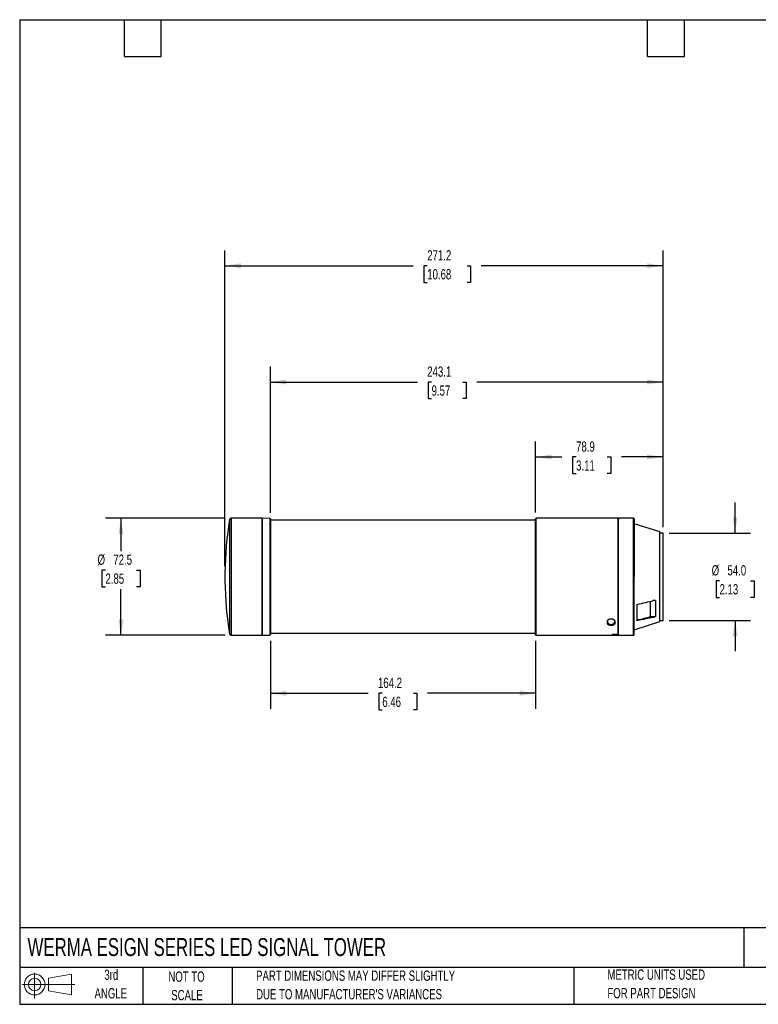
# Model space of a CAD drawing. Header units: millimetres. Extents: x 19 to 819, y 19 to 629.
# Tile 1 of 2: x 19 to 476, y 19 to 629. Entities that reach past the tile are written whole.
import ezdxf

# ---------------------------------------------------------------- set-up
doc = ezdxf.new("R2010")
doc.units = ezdxf.units.MM
doc.header["$LTSCALE"] = 3
doc.layers.add('DIMENSIONS', color=140, linetype='Continuous', lineweight=25)
doc.layers.add('TEXT', color=140, linetype='Continuous', lineweight=25)
doc.layers.add('SLD-DEFPOINTS', color=7, linetype='Continuous')
doc.styles.add('SLDTEXTSTYLE0', font='TXT', dxfattribs={"width": 0.7})
doc.dimstyles.new('SLDDIMSTYLE0', dxfattribs={"dimtxt": 6.474023, "dimasz": 9.906, "dimexe": 0, "dimexo": 0.0625, "dimgap": 1.618506, "dimtad": 0, "dimtih": 1, "dimtoh": 1, "dimrnd": 1e-09, "dimzin": 12, "dimdsep": 46, "dimtxsty": 'SLDTEXTSTYLE0', "dimsah": 1, "dimcen": 0.09, "dimadec": 0, "dimazin": 3, "dimtfac": 1, "dimtofl": 0, "dimtmove": 0, "dimatfit": 3, "dimfxl": 0, "dimfrac": 2, "dimtolj": 1, "dimtzin": 12, "dimarcsym": 0})
doc.dimstyles.new('SLDDIMSTYLE1', dxfattribs={"dimtxt": 6.474023, "dimasz": 9.906, "dimexe": 0, "dimexo": 0.0625, "dimgap": 1.618506, "dimtad": 0, "dimtih": 1, "dimtoh": 1, "dimrnd": 1e-09, "dimzin": 4, "dimdsep": 46, "dimtxsty": 'SLDTEXTSTYLE0', "dimsah": 1, "dimcen": 0.09, "dimadec": 0, "dimazin": 1, "dimtfac": 1, "dimtmove": 0, "dimatfit": 0, "dimfxl": 0, "dimfrac": 2, "dimtolj": 1, "dimtzin": 12, "dimarcsym": 0})

# ---------------------------------------------------------------- blocks, each defined once
blk = doc.blocks.new('Block11')
at = {"color": 7, "linetype": 'Continuous', "lineweight": 18}
for p, q in [((7.77, 15.93), (7.77, 0)), ((16.44, 12.5), (30.53, 15.1)), ((16.44, 4.79), (16.44, 12.5)), ((30.53, 15.1), (30.53, 2.19)), ((0, 8.65), (32.62, 8.65)), ((16.44, 4.79), (30.53, 2.19))]:
    blk.add_line(p, q, dxfattribs=at)
for radius in [6.45, 3.86]:
    blk.add_circle((7.77, 8.65), radius, dxfattribs=at)
blk = doc.blocks.new('Block12')
at = {"layer": 'SLD-DEFPOINTS'}
blk.add_blockref('Block11', (0, 0), dxfattribs=at)
blk = doc.blocks.new('_D')
at = {"layer": 'DIMENSIONS'}
for p, q in [((146.15, 320), (72.22, 320)), ((81.74, 320), (81.74, 299.61)), ((72.13, 287.87), (69.95, 287.87)), ((69.95, 287.87), (69.95, 277.58)), ((91.36, 287.87), (93.54, 287.87)), ((93.54, 287.87), (93.54, 277.58)), ((69.95, 277.58), (72.13, 277.58)), ((81.74, 247.5), (81.74, 276.13)), ((93.54, 277.58), (91.36, 277.58)), ((146.15, 247.5), (72.22, 247.5))]:
    blk.add_line(p, q, dxfattribs=at)
for points in [[(81.74, 320), (80.22, 310.09), (83.27, 310.09)], [(81.74, 247.5), (83.27, 257.4), (80.22, 257.4)]]:
    blk.add_solid(points, dxfattribs=at)
at = {"layer": 'DIMENSIONS', "char_height": 6.35, "attachment_point": 1, "style": 'SLDTEXTSTYLE0'}
for s, insert in [('%%c', (67.24, 297.51)), ('72.5', (77.01, 297.51)), ('2.85', (72.13, 285.77))]:
    blk.add_mtext(s, dxfattribs=dict(at, insert=insert))
blk = doc.blocks.new('_D_1')
at = {"layer": 'DIMENSIONS'}
for p, q in [((338.41, 323.51), (338.41, 367.44)), ((417.31, 314.56), (417.31, 367.44)), ((338.41, 357.92), (354.67, 357.92)), ((363.44, 357.92), (361.27, 357.92)), ((361.27, 357.92), (361.27, 347.63)), ((382.68, 357.92), (384.86, 357.92)), ((384.86, 357.92), (384.86, 347.63)), ((417.31, 357.92), (391.45, 357.92)), ((361.27, 347.63), (363.44, 347.63)), ((384.86, 347.63), (382.68, 347.63))]:
    blk.add_line(p, q, dxfattribs=at)
for points in [[(338.41, 357.92), (348.31, 356.39), (348.31, 359.44)], [(417.31, 357.92), (407.4, 359.44), (407.4, 356.39)]]:
    blk.add_solid(points, dxfattribs=at)
at = {"layer": 'DIMENSIONS', "char_height": 6.35, "attachment_point": 1, "style": 'SLDTEXTSTYLE0'}
for s, insert in [('78.9', (363.44, 367.55)), ('3.11', (363.44, 355.81))]:
    blk.add_mtext(s, dxfattribs=dict(at, insert=insert))
blk = doc.blocks.new('_D_2')
at = {"layer": 'DIMENSIONS'}
for p, q in [((174.21, 323.34), (174.21, 413.83)), ((417.31, 314.56), (417.31, 413.83)), ((174.21, 404.31), (265.22, 404.31)), ((274, 404.31), (271.82, 404.31)), ((271.82, 404.31), (271.82, 394.02)), ((293.23, 404.31), (295.41, 404.31)), ((295.41, 404.31), (295.41, 394.02)), ((417.31, 404.31), (302.01, 404.31)), ((271.82, 394.02), (274, 394.02)), ((295.41, 394.02), (293.23, 394.02))]:
    blk.add_line(p, q, dxfattribs=at)
for points in [[(174.21, 404.31), (184.11, 402.78), (184.11, 405.83)], [(417.31, 404.31), (407.4, 405.83), (407.4, 402.78)]]:
    blk.add_solid(points, dxfattribs=at)
at = {"layer": 'DIMENSIONS', "char_height": 6.35, "attachment_point": 1, "style": 'SLDTEXTSTYLE0'}
for s, insert in [('243.1', (271.3, 413.94)), ('9.57', (274, 402.2))]:
    blk.add_mtext(s, dxfattribs=dict(at, insert=insert))
blk = doc.blocks.new('_D_3')
at = {"layer": 'DIMENSIONS'}
for p, q in [((146.12, 290.24), (146.12, 485.83)), ((417.31, 314.56), (417.31, 485.83)), ((146.12, 476.31), (262.53, 476.31)), ((271.3, 476.31), (269.13, 476.31)), ((269.13, 476.31), (269.13, 466.02)), ((295.93, 476.31), (298.1, 476.31)), ((298.1, 476.31), (298.1, 466.02)), ((417.31, 476.31), (304.7, 476.31)), ((269.13, 466.02), (271.3, 466.02)), ((298.1, 466.02), (295.93, 466.02))]:
    blk.add_line(p, q, dxfattribs=at)
for points in [[(146.12, 476.31), (156.03, 474.78), (156.03, 477.83)], [(417.31, 476.31), (407.4, 477.83), (407.4, 474.78)]]:
    blk.add_solid(points, dxfattribs=at)
at = {"layer": 'DIMENSIONS', "char_height": 6.35, "attachment_point": 1, "style": 'SLDTEXTSTYLE0'}
for s, insert in [('271.2', (271.3, 485.94)), ('10.68', (271.3, 474.2))]:
    blk.add_mtext(s, dxfattribs=dict(at, insert=insert))
blk = doc.blocks.new('_D_4')
at = {"layer": 'DIMENSIONS'}
for p, q in [((174.21, 244.15), (174.21, 202.07)), ((338.41, 243.99), (338.41, 202.07)), ((174.21, 211.59), (234.71, 211.59)), ((243.49, 211.59), (241.31, 211.59)), ((241.31, 211.59), (241.31, 201.3)), ((262.73, 211.59), (264.9, 211.59)), ((264.9, 211.59), (264.9, 201.3)), ((338.41, 211.59), (271.5, 211.59)), ((241.31, 201.3), (243.49, 201.3)), ((264.9, 201.3), (262.73, 201.3))]:
    blk.add_line(p, q, dxfattribs=at)
for points in [[(174.21, 211.59), (184.11, 210.07), (184.11, 213.12)], [(338.41, 211.59), (328.5, 213.12), (328.5, 210.07)]]:
    blk.add_solid(points, dxfattribs=at)
at = {"layer": 'DIMENSIONS', "char_height": 6.35, "attachment_point": 1, "style": 'SLDTEXTSTYLE0'}
for s, insert in [('164.2', (240.8, 221.23)), ('6.46', (243.49, 209.49))]:
    blk.add_mtext(s, dxfattribs=dict(at, insert=insert))
blk = doc.blocks.new('_D_5')
at = {"layer": 'DIMENSIONS'}
for p, q in [((461.85, 310.75), (461.85, 329.8)), ((421.12, 310.75), (471.38, 310.75)), ((452.23, 281.29), (450.06, 281.29)), ((450.06, 281.29), (450.06, 271)), ((471.47, 281.29), (473.65, 281.29)), ((473.65, 281.29), (473.65, 271)), ((450.06, 271), (452.23, 271)), ((473.65, 271), (471.47, 271)), ((421.12, 256.75), (471.38, 256.75)), ((461.85, 256.75), (461.85, 237.7))]:
    blk.add_line(p, q, dxfattribs=at)
for points in [[(461.85, 310.75), (463.38, 320.65), (460.33, 320.65)], [(461.85, 256.75), (460.33, 246.84), (463.38, 246.84)]]:
    blk.add_solid(points, dxfattribs=at)
at = {"layer": 'DIMENSIONS', "char_height": 6.35, "attachment_point": 1, "style": 'SLDTEXTSTYLE0'}
for s, insert in [('%%c', (447.35, 290.92)), ('54.0', (457.12, 290.92)), ('2.13', (452.23, 279.18))]:
    blk.add_mtext(s, dxfattribs=dict(at, insert=insert))

msp = doc.modelspace()

# ---------------------------------------------------------------- linework, layer by layer
for p, q in [((148.974, 319.157), (148.974, 283.746)), ((169.005, 319.996), (149.961, 319.996)), ((149.961, 319.996), (149.961, 283.746)), ((169.005, 319.996), (169.005, 283.746)), ((169.205, 319.364), (169.005, 319.361)), ((173.916, 319.831), (169.205, 319.996)), ((169.205, 319.996), (169.205, 247.496)), ((173.916, 319.831), (173.916, 247.66)), ((174.205, 319.531), (174.205, 247.96)), ((338.405, 318.746), (174.205, 318.746)), ((389.405, 319.996), (338.705, 319.996)), ((338.705, 247.496), (338.705, 319.996)), ((389.405, 248.174), (389.405, 319.996)), ((389.625, 319.443), (389.405, 319.443)), ((389.63, 319.928), (389.624, 319.336)), ((399.005, 319.996), (389.63, 319.996)), ((399.005, 247.496), (399.005, 319.996)), ((415.305, 311.496), (399.305, 316.541)), ((415.305, 283.746), (415.305, 311.496)), ((417.305, 310.746), (415.305, 310.746)), ((417.305, 283.746), (417.305, 310.746)), ((389.649, 292.985), (389.662, 293.128)), ((148.974, 283.746), (148.974, 248.335)), ((149.961, 283.746), (149.961, 247.496)), ((169.005, 283.746), (169.005, 247.496)), ((415.305, 255.996), (415.305, 283.746)), ((417.305, 256.746), (417.305, 283.746)), ((409.328, 268.527), (409.328, 259.227)), ((412.565, 268.985), (411.09, 268.965)), ((412.565, 268.985), (412.565, 259.233)), ((401.305, 256.505), (401.305, 266.645)), ((382.805, 256.216), (383.106, 256.444)), ((382.805, 256.194), (383.105, 256.422)), ((382.805, 256.194), (382.805, 256.216)), ((382.805, 254.976), (382.805, 256.194)), ((383.105, 255.214), (383.105, 256.422)), ((387.405, 256.216), (387.105, 256.444)), ((387.405, 256.194), (387.105, 256.422)), ((387.105, 256.422), (387.105, 255.214)), ((387.405, 256.216), (387.405, 256.194)), ((387.405, 256.194), (387.405, 254.976)), ((408.208, 258.756), (411.346, 258.762)), ((409.328, 259.227), (412.565, 259.233)), ((415.305, 256.746), (417.305, 256.746)), ((383.105, 255.214), (382.805, 254.976)), ((382.805, 254.933), (383.107, 255.171)), ((382.805, 254.933), (382.805, 254.976)), ((387.405, 254.933), (387.104, 255.171)), ((387.405, 254.976), (387.105, 255.214)), ((387.405, 254.976), (387.405, 254.933)), ((399.305, 250.951), (415.305, 255.996)), ((149.961, 247.496), (169.005, 247.496)), ((169.005, 248.131), (169.205, 248.128)), ((169.205, 247.496), (173.916, 247.66)), ((174.205, 248.746), (338.405, 248.746)), ((338.705, 247.496), (389.405, 247.496)), ((385.905, 248.174), (389.405, 248.174)), ((385.905, 248.174), (385.905, 247.909)), ((385.905, 247.909), (389.405, 247.909)), ((385.905, 247.701), (385.905, 247.909)), ((389.405, 247.701), (385.905, 247.701)), ((389.405, 248.174), (389.405, 247.909)), ((389.405, 248.049), (389.633, 248.049)), ((389.405, 247.701), (389.405, 247.909)), ((389.405, 247.496), (389.405, 247.701)), ((389.641, 247.496), (399.005, 247.496))]:
    msp.add_line(p, q)
for centre, radius, start, end in [((366.105, 283.746), 220, 170.737441, 179.300022), ((149.961, 318.996), 1, 90, 170.737441), ((173.905, 319.532), 0.3, 0, 88), ((338.705, 319.696), 0.3, 90, 180), ((399.005, 319.696), 0.3, 0, 90), ((366.105, 283.746), 220, 180.690926, 189.262559), ((149.961, 248.496), 1, 189.262559, 270), ((173.905, 247.96), 0.3, 272, 0), ((338.705, 247.796), 0.3, 180, 270), ((399.005, 247.796), 0.3, 270, 0)]:
    msp.add_arc(centre, radius, start, end)
for points, knots in [([(338.405, 247.796), (338.405, 247.797), (338.405, 247.798), (338.405, 247.81), (338.405, 247.854), (338.405, 248), (338.405, 248.373), (338.405, 248.93), (338.405, 249.944), (338.405, 251.709), (338.405, 254.603), (338.405, 258.223), (338.405, 262.453), (338.405, 267.133), (338.405, 272.08), (338.405, 277.11), (338.405, 282.093), (338.405, 287.058), (338.405, 292.057), (338.405, 297.079), (338.405, 301.957), (338.405, 306.507), (338.405, 310.55), (338.405, 313.938), (338.405, 316.145), (338.405, 317.513), (338.405, 318.33), (338.405, 318.955), (338.405, 319.303), (338.405, 319.487), (338.405, 319.581), (338.405, 319.647), (338.405, 319.688), (338.405, 319.693), (338.405, 319.696)], [0, 0, 0, 0, 0.0047616, 0.0095261, 0.0142945, 0.0363274, 0.0583649, 0.0813855, 0.1044108, 0.1520248, 0.2007675, 0.2500946, 0.2994217, 0.3481643, 0.3957784, 0.4417941, 0.4858381, 0.5286692, 0.5734054, 0.6200005, 0.6680472, 0.7170479, 0.7664408, 0.8156368, 0.8640607, 0.8876391, 0.9112221, 0.9339317, 0.9566459, 0.9653224, 0.9739896, 0.982654, 0.991322, 1, 1, 1, 1]), ([(389.649, 292.985), (389.645, 294.346), (389.639, 297.088), (389.634, 300.57), (389.632, 303.5), (389.63, 305.925), (389.628, 308.221), (389.627, 310.335), (389.626, 312.245), (389.625, 313.951), (389.625, 315.462), (389.625, 316.741), (389.625, 317.775), (389.625, 318.574), (389.625, 319.119), (389.625, 319.368), (389.625, 319.397), (389.625, 319.4)], [0, 0, 0, 0, 0.09434235, 0.19006594, 0.25547176, 0.3213317, 0.38862393, 0.45641107, 0.52181692, 0.58767689, 0.65496914, 0.7227563, 0.78816223, 0.85402229, 0.92131462, 0.98910188, 1, 1, 1, 1]), ([(389.662, 293.128), (389.657, 294.49), (389.649, 296.81), (389.644, 299.939), (389.64, 302.604), (389.637, 305.164), (389.635, 307.564), (389.633, 309.778), (389.632, 311.805), (389.631, 313.655), (389.63, 315.285), (389.63, 316.68), (389.629, 317.842), (389.629, 318.777), (389.629, 319.444), (389.63, 319.837), (389.63, 319.903), (389.63, 319.928)], [0, 0, 0, 0, 0.0931368, 0.1587104, 0.2247392, 0.292204, 0.3601649, 0.4257387, 0.4917678, 0.5592328, 0.627194, 0.6927683, 0.7587979, 0.8262635, 0.8942253, 0.9597996, 1, 1, 1, 1]), ([(399.305, 283.746), (399.305, 296.588), (399.305, 308.459), (399.305, 321.3), (399.305, 321.3), (399.305, 308.459), (399.305, 296.588), (399.305, 283.746)], [0, 0, 0, 0, 0.3333333, 0.3333333, 0.6666667, 0.6666667, 1, 1, 1, 1]), ([(389.633, 248.085), (389.633, 248.089), (389.631, 248.102), (389.63, 248.395), (389.628, 248.952), (389.627, 249.772), (389.626, 250.823), (389.625, 252.103), (389.625, 253.622), (389.625, 255.358), (389.625, 257.28), (389.625, 259.386), (389.625, 261.686), (389.625, 264.146), (389.625, 266.721), (389.626, 269.415), (389.627, 272.237), (389.628, 275.143), (389.629, 278.082), (389.631, 281.06), (389.634, 284.086), (389.637, 287.108), (389.641, 290.089), (389.646, 292.017), (389.649, 292.985)], [0, 0, 0, 0, 0.0249404, 0.0707262, 0.1178422, 0.1649582, 0.210744, 0.2565299, 0.3036459, 0.3507619, 0.3965478, 0.4423337, 0.4894498, 0.5365659, 0.5823518, 0.6281377, 0.6752538, 0.7223699, 0.7681558, 0.8139417, 0.8610578, 0.9081738, 0.9539272, 1, 1, 1, 1]), ([(389.64, 247.528), (389.639, 247.572), (389.637, 247.665), (389.635, 248.127), (389.633, 248.831), (389.632, 249.784), (389.631, 250.988), (389.63, 252.429), (389.63, 254.078), (389.629, 255.934), (389.629, 258.007), (389.629, 260.265), (389.63, 262.669), (389.63, 265.22), (389.631, 267.928), (389.632, 270.824), (389.633, 273.868), (389.635, 277.077), (389.637, 280.379), (389.641, 284.189), (389.647, 288.485), (389.656, 291.571), (389.662, 293.128)], [0, 0, 0, 0, 0.0420613, 0.0895757, 0.1357488, 0.181922, 0.2294366, 0.2769512, 0.3231247, 0.3692983, 0.4168132, 0.4643282, 0.5105018, 0.5566754, 0.6041904, 0.6517054, 0.7015895, 0.7514735, 0.8030641, 0.8546546, 0.9267029, 1, 1, 1, 1]), ([(146.122, 286.433), (146.122, 286.404), (146.122, 286.344), (146.122, 285.881), (146.122, 285.199), (146.122, 284.443), (146.122, 283.643), (146.122, 282.84), (146.122, 282.033), (146.122, 281.431), (146.122, 281.09), (146.122, 281.092), (146.122, 281.093)], [0, 0, 0, 0, 0.1073836, 0.2147672, 0.3221509, 0.4295345, 0.5001709, 0.6075545, 0.7149382, 0.8223218, 0.9297054, 1, 1, 1, 1]), ([(399.305, 247.796), (399.305, 247.796), (399.305, 251.584), (399.305, 265.067), (399.305, 274.212), (399.305, 283.746)], [0, 0, 0, 0, 0.5, 0.5, 1, 1, 1, 1]), ([(412.565, 268.985), (412.565, 269.011), (412.549, 269.031), (412.511, 269.06), (412.488, 269.071), (412.417, 269.097), (412.367, 269.107), (412.21, 269.126), (412.103, 269.126), (411.781, 269.11), (411.563, 269.077), (411.346, 269.026)], [0, 0, 0, 0, 0.0625, 0.0625, 0.125, 0.125, 0.25, 0.25, 0.5, 0.5, 1, 1, 1, 1]), ([(382.805, 256.216), (382.805, 256.315), (382.82, 256.413), (382.877, 256.608), (382.922, 256.705), (383.038, 256.891), (383.108, 256.981), (383.274, 257.151), (383.37, 257.232), (383.582, 257.378), (383.698, 257.443), (383.95, 257.559), (384.085, 257.608), (384.363, 257.687), (384.508, 257.719), (384.805, 257.762), (384.954, 257.772), (385.254, 257.771), (385.406, 257.761), (385.702, 257.72), (385.846, 257.69), (386.124, 257.61), (386.259, 257.559), (386.509, 257.444), (386.625, 257.379), (386.84, 257.232), (386.935, 257.152), (387.101, 256.983), (387.173, 256.892), (387.289, 256.705), (387.331, 256.609), (387.39, 256.415), (387.405, 256.315), (387.405, 256.216)], [0, 0, 0, 0, 0.0625, 0.0625, 0.125, 0.125, 0.1875, 0.1875, 0.25, 0.25, 0.3125, 0.3125, 0.375, 0.375, 0.4375, 0.4375, 0.5, 0.5, 0.5625, 0.5625, 0.625, 0.625, 0.6875, 0.6875, 0.75, 0.75, 0.8125, 0.8125, 0.875, 0.875, 0.9375, 0.9375, 1, 1, 1, 1]), ([(383.105, 256.422), (383.105, 256.424), (383.105, 256.426), (383.105, 256.428), (383.105, 256.43), (383.105, 256.431), (383.105, 256.433), (383.105, 256.437), (383.106, 256.44), (383.106, 256.444)], [0, 0, 0, 0, 0.000008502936, 0.000008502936, 0.000008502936, 0.000017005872, 0.000017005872, 0.000017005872, 0.000033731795, 0.000033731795, 0.000033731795, 0.000033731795]), ([(383.106, 256.444), (383.132, 256.592), (383.183, 256.889), (383.541, 257.289), (384.053, 257.599), (384.481, 257.691), (384.693, 257.736)], [0, 0, 0, 0, 0.2521434, 0.5044, 0.7544428, 1, 1, 1, 1]), ([(385.375, 257.754), (385.594, 257.719), (386.033, 257.647), (386.578, 257.36), (386.96, 256.98), (387.092, 256.654), (387.103, 256.476), (387.105, 256.444)], [0, 0, 0, 0, 0.2360886, 0.4730157, 0.7100215, 0.947286, 1, 1, 1, 1]), ([(401.295, 257.068), (401.503, 257.118), (401.711, 257.169), (401.919, 257.219), (404.016, 257.731), (406.112, 258.243), (408.208, 258.756)], [-0.0006616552, -0.0006616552, -0.0006616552, -0.0006616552, 0, 0, 0, 0.0066724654, 0.0066724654, 0.0066724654, 0.0066724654]), ([(408.208, 258.756), (408.409, 258.805), (408.611, 258.867), (408.911, 258.976), (409.01, 259.016), (409.153, 259.085), (409.2, 259.11), (409.263, 259.151), (409.283, 259.166), (409.316, 259.196), (409.328, 259.213), (409.328, 259.227)], [0, 0, 0, 0, 0.5, 0.5, 0.75, 0.75, 0.875, 0.875, 0.9375, 0.9375, 1, 1, 1, 1]), ([(411.346, 258.762), (411.563, 258.811), (411.781, 258.871), (412.104, 258.98), (412.21, 259.019), (412.365, 259.087), (412.417, 259.112), (412.488, 259.153), (412.511, 259.168), (412.549, 259.2), (412.565, 259.218), (412.565, 259.233)], [0, 0, 0, 0, 0.5, 0.5, 0.75, 0.75, 0.875, 0.875, 0.9375, 0.9375, 1, 1, 1, 1]), ([(387.405, 254.933), (387.405, 254.839), (387.39, 254.749), (387.333, 254.571), (387.291, 254.484), (387.177, 254.318), (387.107, 254.24), (386.942, 254.093), (386.846, 254.023), (386.635, 253.9), (386.519, 253.845), (386.268, 253.748), (386.134, 253.706), (385.718, 253.606), (385.412, 253.572), (384.958, 253.571), (384.804, 253.58), (384.506, 253.614), (384.362, 253.639), (384.081, 253.704), (383.946, 253.746), (383.696, 253.843), (383.58, 253.898), (383.365, 254.023), (383.27, 254.091), (383.105, 254.238), (383.035, 254.317), (382.921, 254.483), (382.877, 254.569), (382.82, 254.747), (382.805, 254.839), (382.805, 254.933)], [0, 0, 0, 0, 0.0625, 0.0625, 0.125, 0.125, 0.1875, 0.1875, 0.25, 0.25, 0.3125, 0.3125, 0.375, 0.375, 0.5, 0.5, 0.5625, 0.5625, 0.625, 0.625, 0.6875, 0.6875, 0.75, 0.75, 0.8125, 0.8125, 0.875, 0.875, 0.9375, 0.9375, 1, 1, 1, 1]), ([(383.105, 255.452), (383.105, 255.371), (383.118, 255.291), (383.167, 255.136), (383.205, 255.059), (383.303, 254.913), (383.363, 254.844), (383.506, 254.714), (383.59, 254.653), (383.774, 254.544), (383.874, 254.495), (384.092, 254.409), (384.21, 254.372), (384.573, 254.284), (384.84, 254.253), (385.235, 254.253), (385.369, 254.26), (385.629, 254.29), (385.754, 254.312), (385.998, 254.371), (386.116, 254.408), (386.333, 254.493), (386.434, 254.542), (386.62, 254.653), (386.703, 254.713), (386.846, 254.842), (386.907, 254.912), (387.006, 255.058), (387.043, 255.134), (387.093, 255.29), (387.105, 255.371), (387.105, 255.452)], [0, 0, 0, 0, 0.0625, 0.0625, 0.125, 0.125, 0.1875, 0.1875, 0.25, 0.25, 0.3125, 0.3125, 0.375, 0.375, 0.5, 0.5, 0.5625, 0.5625, 0.625, 0.625, 0.6875, 0.6875, 0.75, 0.75, 0.8125, 0.8125, 0.875, 0.875, 0.9375, 0.9375, 1, 1, 1, 1]), ([(383.107, 255.171), (383.106, 255.175), (383.106, 255.178), (383.106, 255.182), (383.106, 255.186), (383.106, 255.189), (383.106, 255.193), (383.105, 255.2), (383.105, 255.207), (383.105, 255.214)], [0, 0, 0, 0, 0.000017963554, 0.000017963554, 0.000017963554, 0.000035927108, 0.000035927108, 0.000035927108, 0.000071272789, 0.000071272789, 0.000071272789, 0.000071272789]), ([(387.104, 255.171), (387.1, 255.092), (387.083, 255.014), (387.028, 254.863), (386.988, 254.789), (386.885, 254.648), (386.823, 254.581), (386.679, 254.456), (386.595, 254.398), (386.412, 254.292), (386.312, 254.244), (386.097, 254.162), (385.981, 254.127), (385.623, 254.044), (385.363, 254.014), (384.847, 254.014), (384.587, 254.043), (384.229, 254.127), (384.113, 254.163), (383.898, 254.245), (383.799, 254.292), (383.615, 254.399), (383.532, 254.457), (383.387, 254.582), (383.325, 254.648), (383.171, 254.862), (383.115, 255.013), (383.107, 255.171)], [0, 0, 0, 0, 0.0625, 0.0625, 0.125, 0.125, 0.1875, 0.1875, 0.25, 0.25, 0.3125, 0.3125, 0.375, 0.375, 0.5, 0.5, 0.625, 0.625, 0.6875, 0.6875, 0.75, 0.75, 0.8125, 0.8125, 0.875, 0.875, 1, 1, 1, 1]), ([(387.105, 255.214), (387.105, 255.211), (387.105, 255.207), (387.105, 255.203), (387.105, 255.2), (387.105, 255.196), (387.105, 255.192), (387.105, 255.185), (387.105, 255.178), (387.104, 255.171)], [0, 0, 0, 0, 0.000017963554, 0.000017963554, 0.000017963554, 0.000035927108, 0.000035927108, 0.000035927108, 0.000071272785, 0.000071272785, 0.000071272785, 0.000071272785])]:
    msp.add_open_spline(points, degree=3, knots=knots)
for points in [[(401.305, 266.645), (404.653, 267.436), (408, 268.229), (411.346, 269.026)], [(387.105, 256.444), (387.105, 256.437), (387.105, 256.429), (387.105, 256.422)], [(411.346, 258.762), (408, 258.006), (404.653, 257.254), (401.305, 256.505)]]:
    msp.add_open_spline(points, degree=3)
at = {"layer": 'TEXT'}
for p, q in [((19.05, 628.65), (819.15, 628.65)), ((19.05, 628.65), (19.05, 19.05)), ((83.82, 605.79), (83.82, 628.65)), ((106.68, 605.79), (106.68, 628.65)), ((407.67, 605.79), (407.67, 628.65)), ((430.53, 605.79), (430.53, 628.65)), ((83.82, 605.79), (106.68, 605.79)), ((407.67, 605.79), (430.53, 605.79)), ((819.15, 66.378), (19.05, 66.378)), ((467.277, 66.378), (467.277, 41.91)), ((819.15, 41.91), (19.05, 41.91)), ((95.25, 41.91), (95.25, 19.05)), ((150.635, 41.91), (150.635, 19.05)), ((361.939, 41.91), (361.939, 19.05)), ((19.05, 19.05), (819.15, 19.05))]:
    msp.add_line(p, q, dxfattribs=at)

# ---------------------------------------------------------------- block references
at = {"layer": 'SLD-DEFPOINTS'}
msp.add_blockref('Block12', (20.514, 22.662), dxfattribs=at)

# ---------------------------------------------------------------- texts
at = {"layer": 'TEXT', "style": 'SLDTEXTSTYLE0'}
for s, insert, char_height, attachment_point in [('WERMA ESIGN SERIES LED SIGNAL TOWER', (23.897, 60.044), 11.1125, 1), ('3rd', (75.74, 40.502), 6.35, 2), ('NOT TO', (122.305, 39.378), 6.35, 2), ('PART DIMENSIONS MAY DIFFER SLIGHTLY', (165.358, 39.963), 6.35, 1), ('METRIC UNITS USED', (382.813, 40.608), 6.35, 1), ('ANGLE', (75.447, 29.035), 6.35, 2), ('SCALE', (122.594, 27.911), 6.35, 2), ("DUE TO MANUFACTURER'S VARIANCES", (165.358, 28.496), 6.35, 1), ('FOR PART DESIGN', (382.813, 29.142), 6.35, 1)]:
    msp.add_mtext(s, dxfattribs=dict(at, insert=insert, char_height=char_height, attachment_point=attachment_point))

# ---------------------------------------------------------------- dimensions: what is measured, and where the dimension line sits
at = {"layer": 'DIMENSIONS'}
for base, p1, p2, picture, middle in [((146.122, 476.308), (417.305, 310.746), (146.122, 286.433), '_D_3', (283.616, 476.308)), ((174.205, 404.308), (417.305, 310.746), (174.205, 319.532), '_D_2', (283.616, 404.308)), ((338.405, 357.918), (417.305, 310.746), (338.405, 319.696), '_D_1', (373.062, 357.918)), ((174.205, 211.592), (338.405, 247.796), (174.205, 247.96), '_D_4', (253.108, 211.592))]:
    dim = msp.add_linear_dim(base=base, p1=p1, p2=p2, dimstyle='SLDDIMSTYLE0', dxfattribs=at)
    dim.commit()
    dim.dimension.update_dxf_attribs({"geometry": picture, "text_midpoint": middle, "dimtype": 160})
for base, p1, p2, dimstyle, picture, middle in [((461.852, 256.746), (417.305, 310.746), (417.305, 256.746), 'SLDDIMSTYLE1', '_D_5', (461.852, 281.288)), ((81.744, 319.996), (149.961, 247.496), (149.961, 319.996), 'SLDDIMSTYLE0', '_D', (81.744, 287.872))]:
    dim = msp.add_linear_dim(base=base, p1=p1, p2=p2, angle=90, text='%%c<>', dimstyle=dimstyle, dxfattribs=at)
    dim.commit()
    dim.dimension.update_dxf_attribs({"geometry": picture, "text_midpoint": middle, "dimtype": 160})

doc.saveas('drawing.dxf')
